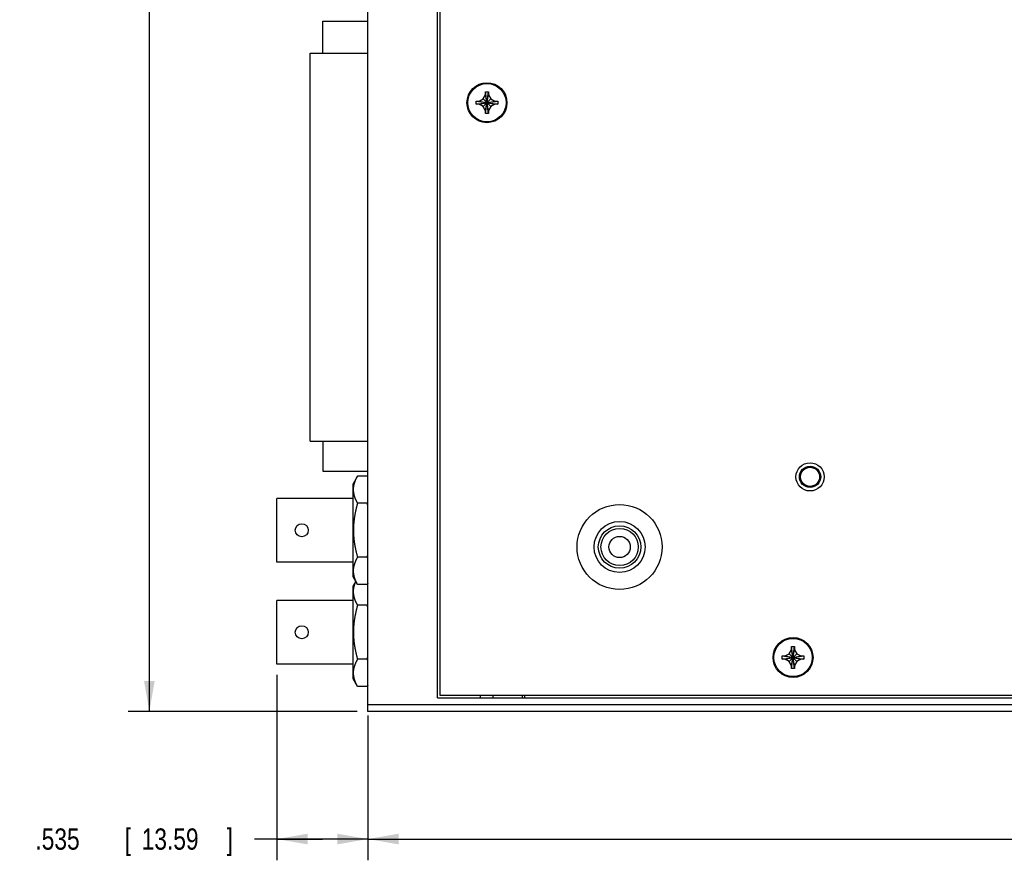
# Model space of a CAD drawing. Header units: inches. Extents: x 0 to 34, y 0 to 22.
# Tile 7 of 21: x 9.8 to 15.6, y 5.5 to 10.4. Entities that reach past the tile are written whole.
import ezdxf

# ---------------------------------------------------------------- set-up
doc = ezdxf.new("R2010")
doc.units = ezdxf.units.IN
doc.header["$LTSCALE"] = 1.87
doc.header["$MEASUREMENT"] = 0
doc.layers.get('0').update_dxf_attribs({"linetype": 'CONTINUOUS'})
doc.layers.add('DIMENSIONS', color=7, linetype='CONTINUOUS')
doc.styles.get("Standard").update_dxf_attribs({"font": 'txt', "width": 0.8})
doc.dimstyles.new('DIMSTYLE_1', dxfattribs={"dimtxt": 0.125, "dimasz": 0.18, "dimexe": 0.18, "dimexo": 0.0625, "dimgap": 0.09, "dimtad": 0, "dimtih": 1, "dimtoh": 1, "dimdec": 3, "dimzin": 4, "dimdsep": 46, "dimtxsty": 'STANDARD', "dimblk": '_FILLED', "dimblk1": '_FILLED', "dimblk2": '_FILLED', "dimcen": 0.09, "dimadec": 0, "dimazin": 0, "dimtp": 0.01, "dimtm": 0.01, "dimtfac": 1, "dimtdec": 3, "dimtofl": 0, "dimtmove": 0, "dimatfit": 3, "dimldrblk": '_FILLED', "dimfxl": 1, "dimtolj": 1, "dimtzin": 4, "dimarcsym": 0})

# ---------------------------------------------------------------- blocks, each defined once
blk = doc.blocks.new('_FILLED')
at = {"color": 0, "linetype": 'BYBLOCK'}
blk.add_solid([(0, 0), (-1, 0.174), (-1, -0.174)], dxfattribs=at)
blk = doc.blocks.new('*D11')
at = {"layer": 'DIMENSIONS', "color": 2, "linetype": 'CONTINUOUS'}
for p, q in [((11.7915, 18.4121), (10.444, 18.4121)), ((10.569, 18.4121), (10.569, 12.6529)), ((10.569, 6.3521), (10.569, 12.4029)), ((11.7915, 6.3521), (10.444, 6.3521))]:
    blk.add_line(p, q, dxfattribs=at)
at = {"layer": 'DIMENSIONS', "color": 2, "linetype": 'CONTINUOUS', "xscale": 0.18, "yscale": 0.18, "zscale": 0.18}
for p, rotation in [((10.569, 18.4121), 90), ((10.569, 6.3521), 270)]:
    blk.add_blockref('_FILLED', p, dxfattribs=dict(at, rotation=rotation))
at = {"layer": 'DIMENSIONS', "color": 2, "linetype": 'CONTINUOUS', "width": 0.8}
for s, p in [('12.060', (9.8065, 12.4654)), ('[', (10.5315, 12.4654)), ('306.32', (10.6315, 12.4654)), (']', (11.2315, 12.4654))]:
    blk.add_text(s, height=0.125, dxfattribs=at).set_placement(p)
blk = doc.blocks.new('*D12')
at = {"layer": 'DIMENSIONS', "color": 2, "linetype": 'CONTINUOUS'}
for p, q in [((11.854, 6.3296), (11.854, 5.4771)), ((21.854, 6.3296), (21.854, 5.4771)), ((11.854, 5.6021), (15.9247, 5.6021)), ((21.854, 5.6021), (17.2747, 5.6021))]:
    blk.add_line(p, q, dxfattribs=at)
at = {"layer": 'DIMENSIONS', "color": 2, "linetype": 'CONTINUOUS', "xscale": 0.18, "yscale": 0.18, "zscale": 0.18, "rotation": 180}
blk.add_blockref('_FILLED', (11.854, 5.6021), dxfattribs=at)
at = {"layer": 'DIMENSIONS', "color": 2, "linetype": 'CONTINUOUS', "xscale": 0.18, "yscale": 0.18, "zscale": 0.18}
blk.add_blockref('_FILLED', (21.854, 5.6021), dxfattribs=at)
at = {"layer": 'DIMENSIONS', "color": 2, "linetype": 'CONTINUOUS', "width": 0.8}
for s, p in [('[', (16.7122, 5.5396)), (']', (17.1122, 5.5396)), ('10.000', (15.9872, 5.5396)), ('254', (16.8122, 5.5396))]:
    blk.add_text(s, height=0.125, dxfattribs=at).set_placement(p)
blk = doc.blocks.new('*D13')
at = {"layer": 'DIMENSIONS', "color": 2, "linetype": 'CONTINUOUS'}
for p, q in [((11.319, 6.5681), (11.319, 5.4771)), ((11.854, 6.3296), (11.854, 5.4771)), ((11.5865, 5.6021), (11.1863, 5.6021)), ((11.319, 5.6021), (11.5865, 5.6021)), ((11.854, 5.6021), (11.5865, 5.6021))]:
    blk.add_line(p, q, dxfattribs=at)
at = {"layer": 'DIMENSIONS', "color": 2, "linetype": 'CONTINUOUS', "xscale": 0.18, "yscale": 0.18, "zscale": 0.18, "rotation": 180}
blk.add_blockref('_FILLED', (11.319, 5.6021), dxfattribs=at)
at = {"layer": 'DIMENSIONS', "color": 2, "linetype": 'CONTINUOUS', "xscale": 0.18, "yscale": 0.18, "zscale": 0.18}
blk.add_blockref('_FILLED', (11.854, 5.6021), dxfattribs=at)
at = {"layer": 'DIMENSIONS', "color": 2, "linetype": 'CONTINUOUS', "width": 0.8}
for s, p in [('[', (10.4238, 5.5396)), (']', (11.0238, 5.5396)), ('.535', (9.8988, 5.5396)), ('13.59', (10.5238, 5.5396))]:
    blk.add_text(s, height=0.125, dxfattribs=at).set_placement(p)

msp = doc.modelspace()

# ---------------------------------------------------------------- linework, layer by layer
at = {"color": 7, "linetype": 'CONTINUOUS'}
for p, q in [((11.854, 6.3521), (11.854, 18.4121)), ((12.264, 6.4321), (12.264, 18.3321)), ((12.279, 6.4471), (12.279, 18.3171)), ((11.59, 10.2231), (11.59, 10.4111)), ((11.59, 10.4111), (11.854, 10.4111)), ((11.515, 7.9421), (11.515, 10.2231)), ((11.515, 10.2231), (11.854, 10.2231)), ((12.5315, 9.9547), (12.545, 9.9781)), ((12.563, 9.8681), (12.545, 9.9961)), ((12.545, 9.9781), (12.545, 9.9961)), ((12.545, 9.8681), (12.563, 9.9961)), ((12.545, 9.9961), (12.563, 9.9961)), ((12.563, 9.8861), (12.545, 9.9781)), ((12.545, 9.8861), (12.563, 9.9781)), ((12.563, 9.9961), (12.563, 9.9781)), ((12.563, 9.9781), (12.5765, 9.9547)), ((12.49, 9.9231), (12.49, 9.9411)), ((12.49, 9.9411), (12.618, 9.9231)), ((12.49, 9.9411), (12.508, 9.9411)), ((12.49, 9.9231), (12.618, 9.9411)), ((12.508, 9.9231), (12.49, 9.9231)), ((12.508, 9.9411), (12.5315, 9.9547)), ((12.508, 9.9411), (12.6, 9.9231)), ((12.508, 9.9231), (12.6, 9.9411)), ((12.5315, 9.9096), (12.508, 9.9231)), ((12.5765, 9.9096), (12.5315, 9.9547)), ((12.5315, 9.9096), (12.5765, 9.9547)), ((12.545, 9.8861), (12.5315, 9.9096)), ((12.5765, 9.9096), (12.563, 9.8861)), ((12.5765, 9.9547), (12.6, 9.9411)), ((12.6, 9.9231), (12.5765, 9.9096)), ((12.6, 9.9411), (12.618, 9.9411)), ((12.618, 9.9231), (12.6, 9.9231)), ((12.618, 9.9411), (12.618, 9.9231)), ((12.545, 9.8681), (12.545, 9.8861)), ((12.563, 9.8681), (12.545, 9.8681)), ((12.563, 9.8861), (12.563, 9.8681)), ((11.515, 7.9421), (11.854, 7.9421)), ((11.59, 7.9411), (11.59, 7.7651)), ((11.59, 7.9411), (11.854, 7.9411)), ((11.59, 7.7651), (11.854, 7.7651)), ((11.7932, 7.7366), (11.768, 7.6916)), ((11.8508, 7.7366), (11.7932, 7.7366)), ((11.854, 7.7309), (11.8508, 7.7366)), ((11.768, 7.1446), (11.768, 7.6916)), ((11.319, 7.2306), (11.319, 7.6056)), ((11.768, 7.6056), (11.319, 7.6056)), ((11.8498, 7.5766), (11.7942, 7.5766)), ((11.8498, 7.2596), (11.7942, 7.2596)), ((11.768, 7.2306), (11.319, 7.2306)), ((11.7932, 7.0996), (11.768, 7.1446)), ((11.7828, 7.1181), (11.768, 7.0916)), ((11.768, 6.5446), (11.768, 7.0916)), ((11.8508, 7.0996), (11.7932, 7.0996)), ((11.854, 7.1053), (11.8508, 7.0996)), ((11.319, 6.6306), (11.319, 7.0056)), ((11.768, 7.0056), (11.319, 7.0056)), ((11.8498, 6.9766), (11.7942, 6.9766)), ((14.345, 6.7336), (14.363, 6.7336)), ((14.363, 6.6056), (14.345, 6.7336)), ((14.345, 6.7156), (14.345, 6.7336)), ((14.345, 6.6056), (14.363, 6.7336)), ((14.363, 6.7336), (14.363, 6.7156)), ((11.8498, 6.6596), (11.7942, 6.6596)), ((14.29, 6.6786), (14.418, 6.6606)), ((14.29, 6.6606), (14.418, 6.6786)), ((14.29, 6.6786), (14.308, 6.6786)), ((14.29, 6.6606), (14.29, 6.6786)), ((14.308, 6.6606), (14.29, 6.6606)), ((14.308, 6.6786), (14.3315, 6.6922)), ((14.308, 6.6786), (14.4, 6.6606)), ((14.308, 6.6606), (14.4, 6.6786)), ((14.3315, 6.6471), (14.308, 6.6606)), ((14.3315, 6.6922), (14.345, 6.7156)), ((14.3315, 6.6922), (14.3765, 6.6471)), ((14.3315, 6.6471), (14.3765, 6.6922)), ((14.363, 6.6236), (14.345, 6.7156)), ((14.345, 6.6236), (14.363, 6.7156)), ((14.363, 6.7156), (14.3765, 6.6922)), ((14.3765, 6.6922), (14.4, 6.6786)), ((14.4, 6.6606), (14.3765, 6.6471)), ((14.4, 6.6786), (14.418, 6.6786)), ((14.418, 6.6606), (14.4, 6.6606)), ((14.418, 6.6786), (14.418, 6.6606)), ((11.768, 6.6306), (11.319, 6.6306)), ((14.345, 6.6236), (14.3315, 6.6471)), ((14.345, 6.6056), (14.345, 6.6236)), ((14.363, 6.6056), (14.345, 6.6056)), ((14.3765, 6.6471), (14.363, 6.6236)), ((14.363, 6.6236), (14.363, 6.6056)), ((11.7932, 6.4996), (11.768, 6.5446)), ((11.8508, 6.4996), (11.7932, 6.4996)), ((11.854, 6.5053), (11.8508, 6.4996)), ((12.264, 6.4321), (21.444, 6.4321)), ((21.429, 6.4471), (12.279, 6.4471)), ((12.5165, 6.4321), (12.5165, 6.4471)), ((12.5915, 6.4321), (12.5915, 6.4471)), ((12.764, 6.4321), (12.764, 6.4471)), ((12.774, 6.4471), (12.774, 6.4321)), ((21.854, 6.3921), (11.854, 6.3921)), ((21.854, 6.3521), (11.854, 6.3521))]:
    msp.add_line(p, q, dxfattribs=at)
for centre, radius in [((12.554, 9.9321), 0.1175), ((12.554, 9.9321), 0.1125), ((14.454, 7.7321), 0.083), ((14.454, 7.7321), 0.0625), ((14.454, 7.7321), 0.056), ((13.334, 7.3196), 0.25), ((13.334, 7.3196), 0.15), ((11.465, 7.4181), 0.0385), ((13.334, 7.3196), 0.125), ((13.334, 7.3196), 0.1095), ((13.334, 7.3196), 0.0625), ((11.465, 6.8181), 0.0385), ((14.354, 6.6696), 0.1175), ((14.354, 6.6696), 0.1125)]:
    msp.add_circle(centre, radius, dxfattribs=at)
for points, knots in [([(11.7942, 7.5766), (11.7936, 7.5777), (11.7924, 7.5797), (11.7907, 7.5829), (11.7891, 7.586), (11.7875, 7.5891), (11.786, 7.5921), (11.7846, 7.5951), (11.7832, 7.5981), (11.7819, 7.6011), (11.7807, 7.6041), (11.7795, 7.6071), (11.7784, 7.61), (11.7773, 7.6129), (11.7764, 7.6159), (11.7754, 7.6188), (11.7746, 7.6217), (11.7738, 7.6246), (11.7731, 7.6276), (11.7724, 7.6305), (11.7718, 7.6334), (11.7713, 7.6363), (11.7708, 7.6392), (11.7704, 7.6421), (11.7701, 7.645), (11.7698, 7.6479), (11.7696, 7.6509), (11.7695, 7.6538), (11.7695, 7.6567), (11.7695, 7.6596), (11.7696, 7.6625), (11.7697, 7.6654), (11.7699, 7.6683), (11.7702, 7.6712), (11.7706, 7.6741), (11.771, 7.6771), (11.7715, 7.68), (11.7721, 7.6829), (11.7727, 7.6858), (11.7734, 7.6887), (11.7741, 7.6916), (11.775, 7.6945), (11.7758, 7.6975), (11.7768, 7.7004), (11.7778, 7.7033), (11.7789, 7.7063), (11.78, 7.7092), (11.7812, 7.7122), (11.7825, 7.7152), (11.7838, 7.7182), (11.7852, 7.7212), (11.7867, 7.7242), (11.7882, 7.7273), (11.7898, 7.7304), (11.7915, 7.7335), (11.7926, 7.7356), (11.7932, 7.7366)], [0, 0, 0, 0, 0.021461, 0.042541, 0.063263, 0.08365, 0.103725, 0.123511, 0.14303, 0.162301, 0.181342, 0.200172, 0.218805, 0.237259, 0.255548, 0.273686, 0.291688, 0.309564, 0.327328, 0.344992, 0.362567, 0.380063, 0.397491, 0.41486, 0.432182, 0.449464, 0.466717, 0.48395, 0.501171, 0.518389, 0.535615, 0.552855, 0.570121, 0.58742, 0.604762, 0.622158, 0.639616, 0.657146, 0.674761, 0.692469, 0.710284, 0.728216, 0.746279, 0.764485, 0.782848, 0.801382, 0.820104, 0.839029, 0.858174, 0.877557, 0.897196, 0.917113, 0.937329, 0.957867, 0.97875, 1, 1, 1, 1]), ([(11.854, 7.7307), (11.8535, 7.7316), (11.8525, 7.7336), (11.8514, 7.7356), (11.8508, 7.7366)], [0, 0, 0, 0, 0.46381, 1, 1, 1, 1]), ([(11.7942, 7.2596), (11.7936, 7.2617), (11.7924, 7.2659), (11.7908, 7.2722), (11.7892, 7.2784), (11.7877, 7.2846), (11.7862, 7.2907), (11.7848, 7.2968), (11.7835, 7.3029), (11.7822, 7.3089), (11.781, 7.3149), (11.7799, 7.3208), (11.7788, 7.3268), (11.7778, 7.3327), (11.7769, 7.3386), (11.776, 7.3445), (11.7752, 7.3504), (11.7744, 7.3563), (11.7738, 7.3622), (11.7731, 7.3681), (11.7726, 7.374), (11.7721, 7.3799), (11.7717, 7.3857), (11.7714, 7.3916), (11.7711, 7.3975), (11.7709, 7.4034), (11.7707, 7.4093), (11.7707, 7.4152), (11.7707, 7.421), (11.7707, 7.4269), (11.7709, 7.4328), (11.7711, 7.4387), (11.7714, 7.4446), (11.7717, 7.4505), (11.7721, 7.4564), (11.7726, 7.4622), (11.7731, 7.4681), (11.7738, 7.474), (11.7744, 7.4799), (11.7752, 7.4858), (11.776, 7.4917), (11.7769, 7.4976), (11.7778, 7.5035), (11.7788, 7.5094), (11.7799, 7.5154), (11.781, 7.5213), (11.7822, 7.5273), (11.7835, 7.5334), (11.7848, 7.5394), (11.7862, 7.5455), (11.7877, 7.5516), (11.7892, 7.5578), (11.7908, 7.564), (11.7924, 7.5703), (11.7936, 7.5745), (11.7942, 7.5766)], [0, 0, 0, 0, 0.020454, 0.04066, 0.060637, 0.080406, 0.099984, 0.119393, 0.138648, 0.157765, 0.176761, 0.195648, 0.214439, 0.233147, 0.251782, 0.270355, 0.288874, 0.307348, 0.325784, 0.344189, 0.362568, 0.380927, 0.39927, 0.417599, 0.43592, 0.454233, 0.472542, 0.490848, 0.509152, 0.527459, 0.545767, 0.56408, 0.582401, 0.60073, 0.619073, 0.637432, 0.655811, 0.674216, 0.692652, 0.711126, 0.729645, 0.748218, 0.766853, 0.785561, 0.804352, 0.823239, 0.842235, 0.861352, 0.880607, 0.900016, 0.919594, 0.939363, 0.95934, 0.979546, 1, 1, 1, 1]), ([(11.8498, 7.5766), (11.8504, 7.5777), (11.8516, 7.5797), (11.853, 7.5823), (11.8538, 7.5838), (11.854, 7.5842)], [0, 0, 0, 0, 0.418316, 0.829218, 1, 1, 1, 1]), ([(11.854, 7.561), (11.8537, 7.562), (11.8529, 7.5651), (11.8516, 7.5703), (11.8504, 7.5745), (11.8498, 7.5766)], [0, 0, 0, 0, 0.193263, 0.594186, 1, 1, 1, 1]), ([(11.7932, 7.0996), (11.7926, 7.1007), (11.7915, 7.1027), (11.7898, 7.1058), (11.7882, 7.1089), (11.7867, 7.112), (11.7852, 7.115), (11.7838, 7.118), (11.7825, 7.121), (11.7812, 7.124), (11.78, 7.127), (11.7789, 7.1299), (11.7778, 7.1329), (11.7768, 7.1358), (11.7758, 7.1387), (11.775, 7.1417), (11.7741, 7.1446), (11.7734, 7.1475), (11.7727, 7.1504), (11.7721, 7.1533), (11.7715, 7.1562), (11.771, 7.1592), (11.7706, 7.1621), (11.7702, 7.165), (11.7699, 7.1679), (11.7697, 7.1708), (11.7696, 7.1737), (11.7695, 7.1766), (11.7695, 7.1795), (11.7695, 7.1824), (11.7696, 7.1854), (11.7698, 7.1883), (11.7701, 7.1912), (11.7704, 7.1941), (11.7708, 7.197), (11.7713, 7.1999), (11.7718, 7.2028), (11.7724, 7.2057), (11.7731, 7.2087), (11.7738, 7.2116), (11.7746, 7.2145), (11.7754, 7.2174), (11.7764, 7.2203), (11.7773, 7.2233), (11.7784, 7.2262), (11.7795, 7.2292), (11.7807, 7.2321), (11.7819, 7.2351), (11.7832, 7.2381), (11.7846, 7.2411), (11.786, 7.2441), (11.7875, 7.2472), (11.7891, 7.2502), (11.7907, 7.2533), (11.7924, 7.2565), (11.7936, 7.2586), (11.7942, 7.2596)], [0, 0, 0, 0, 0.02125, 0.042133, 0.062671, 0.082887, 0.102804, 0.122443, 0.141826, 0.160971, 0.179896, 0.198618, 0.217152, 0.235516, 0.253721, 0.271784, 0.289716, 0.307531, 0.325239, 0.342854, 0.360384, 0.377842, 0.395238, 0.41258, 0.429879, 0.447145, 0.464385, 0.481611, 0.498829, 0.51605, 0.533283, 0.550536, 0.567818, 0.58514, 0.602509, 0.619937, 0.637433, 0.655008, 0.672672, 0.690436, 0.708312, 0.726314, 0.744452, 0.762741, 0.781195, 0.799828, 0.818658, 0.837699, 0.85697, 0.876489, 0.896275, 0.916351, 0.936737, 0.957459, 0.978539, 1, 1, 1, 1]), ([(11.8498, 7.2596), (11.8504, 7.2617), (11.8516, 7.2659), (11.8529, 7.2711), (11.8537, 7.2743), (11.854, 7.2753)], [0, 0, 0, 0, 0.405814, 0.806737, 1, 1, 1, 1]), ([(11.854, 7.252), (11.8538, 7.2524), (11.853, 7.2539), (11.8516, 7.2565), (11.8504, 7.2586), (11.8498, 7.2596)], [0, 0, 0, 0, 0.170782, 0.581685, 1, 1, 1, 1]), ([(11.7942, 6.9766), (11.7936, 6.9777), (11.7924, 6.9797), (11.7907, 6.9829), (11.7891, 6.986), (11.7875, 6.9891), (11.786, 6.9921), (11.7846, 6.9951), (11.7832, 6.9981), (11.7819, 7.0011), (11.7807, 7.0041), (11.7795, 7.0071), (11.7784, 7.01), (11.7773, 7.0129), (11.7764, 7.0159), (11.7754, 7.0188), (11.7746, 7.0217), (11.7738, 7.0246), (11.7731, 7.0276), (11.7724, 7.0305), (11.7718, 7.0334), (11.7713, 7.0363), (11.7708, 7.0392), (11.7704, 7.0421), (11.7701, 7.045), (11.7698, 7.0479), (11.7696, 7.0509), (11.7695, 7.0538), (11.7695, 7.0567), (11.7695, 7.0596), (11.7696, 7.0625), (11.7697, 7.0654), (11.7699, 7.0683), (11.7702, 7.0712), (11.7706, 7.0741), (11.771, 7.0771), (11.7715, 7.08), (11.7721, 7.0829), (11.7727, 7.0858), (11.7734, 7.0887), (11.7741, 7.0916), (11.775, 7.0945), (11.7758, 7.0975), (11.7768, 7.1004), (11.7778, 7.1033), (11.7789, 7.1063), (11.78, 7.1092), (11.7812, 7.1122), (11.7824, 7.1148), (11.7831, 7.1165), (11.7834, 7.1171)], [0, 0, 0, 0, 0.024639, 0.04884, 0.07263, 0.096035, 0.119083, 0.141799, 0.164208, 0.186332, 0.208193, 0.229811, 0.251203, 0.27239, 0.293387, 0.31421, 0.334877, 0.3554, 0.375795, 0.396074, 0.416251, 0.436337, 0.456346, 0.476287, 0.496173, 0.516015, 0.535822, 0.555606, 0.575377, 0.595145, 0.614921, 0.634715, 0.654537, 0.674398, 0.694307, 0.714279, 0.734322, 0.754448, 0.77467, 0.795001, 0.815453, 0.836041, 0.856777, 0.877679, 0.898761, 0.92004, 0.941534, 0.963261, 0.98524, 1, 1, 1, 1]), ([(11.8508, 7.0996), (11.8514, 7.1007), (11.8525, 7.1026), (11.8535, 7.1046), (11.854, 7.1055)], [0, 0, 0, 0, 0.53619, 1, 1, 1, 1]), ([(11.7942, 6.6596), (11.7936, 6.6617), (11.7924, 6.6659), (11.7908, 6.6722), (11.7892, 6.6784), (11.7877, 6.6846), (11.7862, 6.6907), (11.7848, 6.6968), (11.7835, 6.7029), (11.7822, 6.7089), (11.781, 6.7149), (11.7799, 6.7208), (11.7788, 6.7268), (11.7778, 6.7327), (11.7769, 6.7386), (11.776, 6.7445), (11.7752, 6.7504), (11.7744, 6.7563), (11.7738, 6.7622), (11.7731, 6.7681), (11.7726, 6.774), (11.7721, 6.7799), (11.7717, 6.7857), (11.7714, 6.7916), (11.7711, 6.7975), (11.7709, 6.8034), (11.7707, 6.8093), (11.7707, 6.8152), (11.7707, 6.821), (11.7707, 6.8269), (11.7709, 6.8328), (11.7711, 6.8387), (11.7714, 6.8446), (11.7717, 6.8505), (11.7721, 6.8564), (11.7726, 6.8622), (11.7731, 6.8681), (11.7738, 6.874), (11.7744, 6.8799), (11.7752, 6.8858), (11.776, 6.8917), (11.7769, 6.8976), (11.7778, 6.9035), (11.7788, 6.9094), (11.7799, 6.9154), (11.781, 6.9213), (11.7822, 6.9273), (11.7835, 6.9334), (11.7848, 6.9394), (11.7862, 6.9455), (11.7877, 6.9516), (11.7892, 6.9578), (11.7908, 6.964), (11.7924, 6.9703), (11.7936, 6.9745), (11.7942, 6.9766)], [0, 0, 0, 0, 0.020454, 0.04066, 0.060637, 0.080406, 0.099984, 0.119393, 0.138648, 0.157765, 0.176761, 0.195648, 0.214439, 0.233147, 0.251782, 0.270355, 0.288874, 0.307348, 0.325784, 0.344189, 0.362568, 0.380927, 0.39927, 0.417599, 0.43592, 0.454233, 0.472542, 0.490848, 0.509152, 0.527459, 0.545767, 0.56408, 0.582401, 0.60073, 0.619073, 0.637432, 0.655811, 0.674216, 0.692652, 0.711126, 0.729645, 0.748218, 0.766853, 0.785561, 0.804352, 0.823239, 0.842235, 0.861352, 0.880607, 0.900016, 0.919594, 0.939363, 0.95934, 0.979546, 1, 1, 1, 1]), ([(11.8498, 6.9766), (11.8504, 6.9777), (11.8516, 6.9797), (11.853, 6.9823), (11.8538, 6.9838), (11.854, 6.9842)], [0, 0, 0, 0, 0.418316, 0.829218, 1, 1, 1, 1]), ([(11.854, 6.961), (11.8537, 6.962), (11.8529, 6.9651), (11.8516, 6.9703), (11.8504, 6.9745), (11.8498, 6.9766)], [0, 0, 0, 0, 0.193263, 0.594186, 1, 1, 1, 1]), ([(11.7932, 6.4996), (11.7926, 6.5007), (11.7915, 6.5027), (11.7898, 6.5058), (11.7882, 6.5089), (11.7867, 6.512), (11.7852, 6.515), (11.7838, 6.518), (11.7825, 6.521), (11.7812, 6.524), (11.78, 6.527), (11.7789, 6.5299), (11.7778, 6.5329), (11.7768, 6.5358), (11.7758, 6.5387), (11.775, 6.5417), (11.7741, 6.5446), (11.7734, 6.5475), (11.7727, 6.5504), (11.7721, 6.5533), (11.7715, 6.5562), (11.771, 6.5592), (11.7706, 6.5621), (11.7702, 6.565), (11.7699, 6.5679), (11.7697, 6.5708), (11.7696, 6.5737), (11.7695, 6.5766), (11.7695, 6.5795), (11.7695, 6.5824), (11.7696, 6.5854), (11.7698, 6.5883), (11.7701, 6.5912), (11.7704, 6.5941), (11.7708, 6.597), (11.7713, 6.5999), (11.7718, 6.6028), (11.7724, 6.6057), (11.7731, 6.6087), (11.7738, 6.6116), (11.7746, 6.6145), (11.7754, 6.6174), (11.7764, 6.6203), (11.7773, 6.6233), (11.7784, 6.6262), (11.7795, 6.6292), (11.7807, 6.6321), (11.7819, 6.6351), (11.7832, 6.6381), (11.7846, 6.6411), (11.786, 6.6441), (11.7875, 6.6472), (11.7891, 6.6502), (11.7907, 6.6533), (11.7924, 6.6565), (11.7936, 6.6586), (11.7942, 6.6596)], [0, 0, 0, 0, 0.02125, 0.042133, 0.062671, 0.082887, 0.102804, 0.122443, 0.141826, 0.160971, 0.179896, 0.198618, 0.217152, 0.235516, 0.253721, 0.271784, 0.289716, 0.307531, 0.325239, 0.342854, 0.360384, 0.377842, 0.395238, 0.41258, 0.429879, 0.447145, 0.464385, 0.481611, 0.498829, 0.51605, 0.533283, 0.550536, 0.567818, 0.58514, 0.602509, 0.619937, 0.637433, 0.655008, 0.672672, 0.690436, 0.708312, 0.726314, 0.744452, 0.762741, 0.781195, 0.799828, 0.818658, 0.837699, 0.85697, 0.876489, 0.896275, 0.916351, 0.936737, 0.957459, 0.978539, 1, 1, 1, 1]), ([(11.8498, 6.6596), (11.8504, 6.6617), (11.8516, 6.6659), (11.8529, 6.6711), (11.8537, 6.6743), (11.854, 6.6753)], [0, 0, 0, 0, 0.405814, 0.806737, 1, 1, 1, 1]), ([(11.854, 6.652), (11.8538, 6.6524), (11.853, 6.6539), (11.8516, 6.6565), (11.8504, 6.6586), (11.8498, 6.6596)], [0, 0, 0, 0, 0.170782, 0.581685, 1, 1, 1, 1]), ([(11.8508, 6.4996), (11.8514, 6.5007), (11.8525, 6.5026), (11.8535, 6.5046), (11.854, 6.5055)], [0, 0, 0, 0, 0.53619, 1, 1, 1, 1])]:
    msp.add_open_spline(points, degree=3, knots=knots, dxfattribs=at)

# ---------------------------------------------------------------- dimensions: what is measured, and where the dimension line sits
at = {"layer": 'DIMENSIONS', "color": 2, "linetype": 'CONTINUOUS'}
for base, p1, p2, angle, picture, middle in [((10.569, 6.3521), (11.7915, 18.4121), (11.7915, 6.3521), 270, '*D11', (10.569, 12.5279)), ((11.319, 5.6021), (11.854, 6.3296), (11.319, 6.5681), 180, '*D13', (10.5113, 5.6021))]:
    dim = msp.add_linear_dim(base=base, p1=p1, p2=p2, angle=angle, dimstyle='DIMSTYLE_1', dxfattribs=at)
    dim.commit()
    dim.dimension.update_dxf_attribs({"geometry": picture, "text_midpoint": middle, "dimtype": 160})
dim = msp.add_linear_dim(base=(21.854, 5.6021), p1=(11.854, 6.3296), p2=(21.854, 6.3296), dimstyle='DIMSTYLE_1', dxfattribs=at)
dim.commit()
dim.dimension.update_dxf_attribs({"geometry": '*D12', "text_midpoint": (16.5997, 5.6021), "dimtype": 160})

doc.saveas('drawing.dxf')
